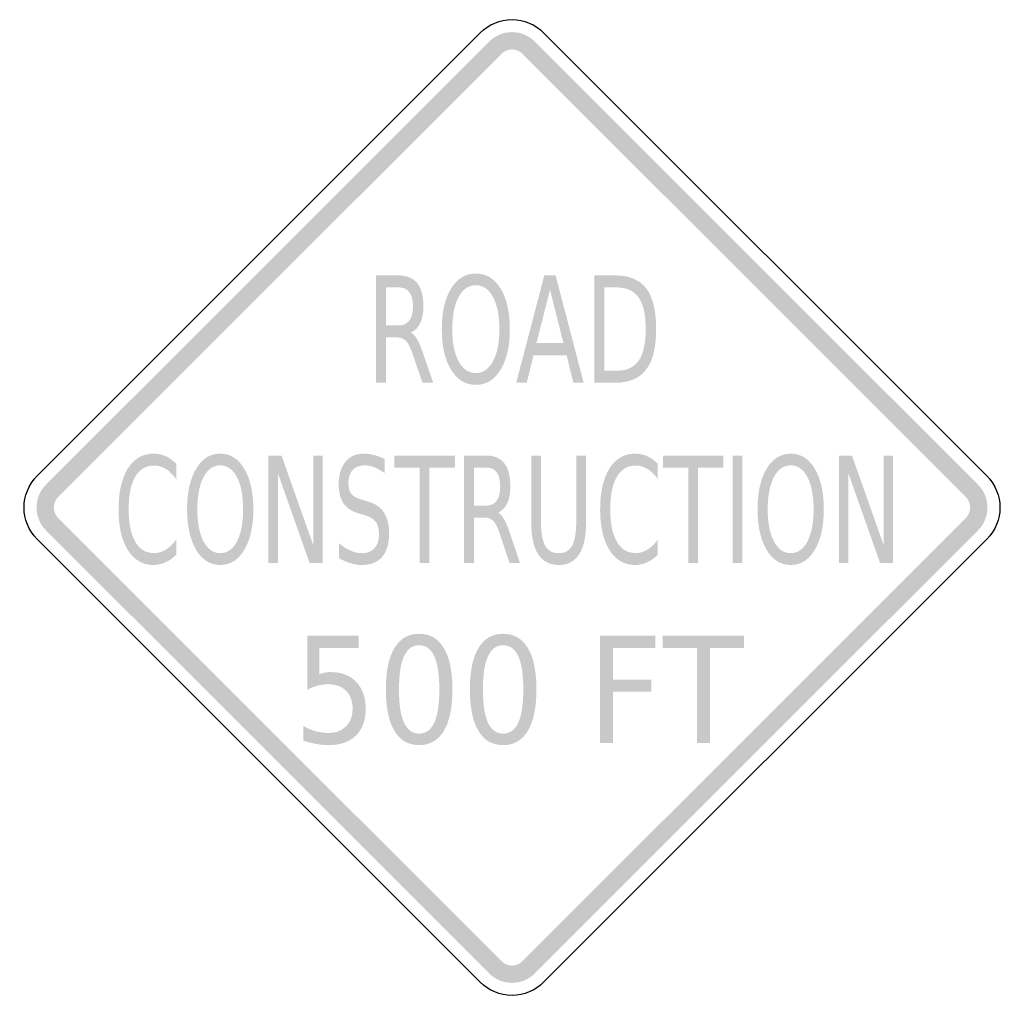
# Model space of a CAD drawing. Header units: inches. Extents: x -0.5 to 0.5, y -0.5 to 0.5.
import ezdxf

# ---------------------------------------------------------------- set-up
doc = ezdxf.new("R2010")
doc.units = ezdxf.units.IN
doc.header["$MEASUREMENT"] = 0

msp = doc.modelspace()

# ---------------------------------------------------------------- hatches: boundary and pattern name
for points in [[(0.0232, 0.4733), (0.0208, 0.4755), (0.0182, 0.4774), (0.0155, 0.4791), (0.0126, 0.4804), (0.0095, 0.4815), (0.0064, 0.4823), (0.0032, 0.4828), (0, 0.4829), (-0.0032, 0.4828), (-0.0064, 0.4823), (-0.0095, 0.4815), (-0.0126, 0.4804), (-0.0155, 0.4791), (-0.0182, 0.4774), (-0.0208, 0.4755), (-0.0232, 0.4733), (-0.0107, 0.4608), (-0.0096, 0.4618), (-0.0084, 0.4627), (-0.0071, 0.4635), (-0.0058, 0.4641), (-0.0044, 0.4646), (-0.003, 0.465), (-0.0015, 0.4652), (0, 0.4653), (0.0015, 0.4652), (0.003, 0.465), (0.0044, 0.4646), (0.0058, 0.4641), (0.0071, 0.4635), (0.0084, 0.4627), (0.0096, 0.4618), (0.0107, 0.4608), (0.0232, 0.4733)], [(-0.4608, 0.0107), (-0.0107, 0.4608), (-0.0232, 0.4733), (-0.4733, 0.0232), (-0.4608, 0.0107)], [(0.0107, 0.4608), (0.4608, 0.0107), (0.4733, 0.0232), (0.0232, 0.4733), (0.0107, 0.4608)], [(-0.2474, 0.0528), (-0.2341, 0.0528), (-0.2018, -0.0384), (-0.2018, 0.0528), (-0.1923, 0.0528), (-0.1923, -0.0563), (-0.2056, -0.0563), (-0.2378, 0.0349), (-0.2378, -0.0563), (-0.2474, -0.0563), (-0.2474, 0.0528)], [(-0.1195, 0.0528), (-0.058, 0.0528), (-0.058, 0.0403), (-0.0838, 0.0403), (-0.0838, -0.0563), (-0.0937, -0.0563), (-0.0937, 0.0403), (-0.1195, 0.0403), (-0.1195, 0.0528)], [(0.1533, 0.0528), (0.2148, 0.0528), (0.2148, 0.0403), (0.189, 0.0403), (0.189, -0.0563), (0.1791, -0.0563), (0.1791, 0.0403), (0.1533, 0.0403), (0.1533, 0.0528)], [(0.2242, 0.0528), (0.234, 0.0528), (0.234, -0.0563), (0.2242, -0.0563), (0.2242, 0.0528)], [(0.332, 0.0528), (0.3453, 0.0528), (0.3775, -0.0384), (0.3775, 0.0528), (0.3871, 0.0528), (0.3871, -0.0563), (0.3738, -0.0563), (0.3416, 0.0349), (0.3416, -0.0563), (0.332, -0.0563), (0.332, 0.0528)], [(-0.4733, 0.0232), (-0.4754, 0.021), (-0.4772, 0.0186), (-0.4788, 0.016), (-0.4801, 0.0133), (-0.4812, 0.0104), (-0.4821, 0.0075), (-0.4826, 0.0045), (-0.4829, 0.0015), (-0.4829, -0.0015), (-0.4826, -0.0045), (-0.4821, -0.0075), (-0.4812, -0.0104), (-0.4801, -0.0133), (-0.4788, -0.016), (-0.4772, -0.0186), (-0.4754, -0.021), (-0.4733, -0.0232), (-0.4608, -0.0107), (-0.4618, -0.0097), (-0.4626, -0.0086), (-0.4633, -0.0074), (-0.464, -0.0061), (-0.4645, -0.0048), (-0.4648, -0.0035), (-0.4651, -0.0021), (-0.4652, -0.0007), (-0.4652, 0.0007), (-0.4651, 0.0021), (-0.4648, 0.0035), (-0.4645, 0.0048), (-0.464, 0.0061), (-0.4633, 0.0074), (-0.4626, 0.0086), (-0.4618, 0.0097), (-0.4608, 0.0107), (-0.4733, 0.0232)], [(0.4733, -0.0232), (0.4754, -0.021), (0.4772, -0.0186), (0.4788, -0.016), (0.4801, -0.0133), (0.4812, -0.0104), (0.4821, -0.0075), (0.4826, -0.0045), (0.4829, -0.0015), (0.4829, 0.0015), (0.4826, 0.0045), (0.4821, 0.0075), (0.4812, 0.0104), (0.4801, 0.0133), (0.4788, 0.016), (0.4772, 0.0186), (0.4754, 0.021), (0.4733, 0.0232), (0.4608, 0.0107), (0.4618, 0.0097), (0.4626, 0.0086), (0.4633, 0.0074), (0.464, 0.0061), (0.4645, 0.0048), (0.4648, 0.0035), (0.4651, 0.0021), (0.4652, 0.0007), (0.4652, -0.0007), (0.4651, -0.0021), (0.4648, -0.0035), (0.4645, -0.0048), (0.464, -0.0061), (0.4633, -0.0074), (0.4626, -0.0086), (0.4618, -0.0097), (0.4608, -0.0107), (0.4733, -0.0232)], [(-0.0107, -0.4608), (-0.4608, -0.0107), (-0.4733, -0.0232), (-0.0232, -0.4733), (-0.0107, -0.4608)], [(0.4608, -0.0107), (0.0107, -0.4608), (0.0232, -0.4733), (0.4733, -0.0232), (0.4608, -0.0107)], [(0.0894, -0.1302), (0.1456, -0.1302), (0.1456, -0.1426), (0.1026, -0.1426), (0.1026, -0.1748), (0.1414, -0.1748), (0.1414, -0.1872), (0.1026, -0.1872), (0.1026, -0.2393), (0.0894, -0.2393), (0.0894, -0.1302)], [(0.1531, -0.1302), (0.2357, -0.1302), (0.2357, -0.1426), (0.201, -0.1426), (0.201, -0.2393), (0.1878, -0.2393), (0.1878, -0.1426), (0.1531, -0.1426), (0.1531, -0.1302)], [(-0.0232, -0.4733), (-0.0208, -0.4755), (-0.0182, -0.4774), (-0.0155, -0.4791), (-0.0126, -0.4804), (-0.0095, -0.4815), (-0.0064, -0.4823), (-0.0032, -0.4828), (0, -0.4829), (0.0032, -0.4828), (0.0064, -0.4823), (0.0095, -0.4815), (0.0126, -0.4804), (0.0155, -0.4791), (0.0182, -0.4774), (0.0208, -0.4755), (0.0232, -0.4733), (0.0107, -0.4608), (0.0096, -0.4618), (0.0084, -0.4627), (0.0071, -0.4635), (0.0058, -0.4641), (0.0044, -0.4646), (0.003, -0.465), (0.0015, -0.4652), (0, -0.4653), (-0.0015, -0.4652), (-0.003, -0.465), (-0.0044, -0.4646), (-0.0058, -0.4641), (-0.0071, -0.4635), (-0.0084, -0.4627), (-0.0096, -0.4618), (-0.0107, -0.4608), (-0.0232, -0.4733)]]:
    msp.add_hatch(color=7).paths.add_polyline_path(points)
h = msp.add_hatch(color=7)
edge = h.paths.add_edge_path()
edge.add_spline(control_points=[(-0.1028, 0.1778), (-0.1006, 0.1768), (-0.0985, 0.1745), (-0.0965, 0.171), (-0.0944, 0.1675), (-0.0924, 0.1627), (-0.0903, 0.1565)], knot_values=[0, 0, 0, 0, 1, 1, 1, 2, 2, 2, 2], degree=3, periodic=0)
edge.add_line((-0.0903, 0.1565), (-0.08, 0.1267))
edge.add_line((-0.08, 0.1267), (-0.0909, 0.1267))
edge.add_line((-0.0909, 0.1267), (-0.1005, 0.1547))
edge.add_spline(control_points=[(-0.1005, 0.1547), (-0.1029, 0.162), (-0.1053, 0.1668), (-0.1076, 0.1692), (-0.1099, 0.1716), (-0.1131, 0.1728), (-0.1171, 0.1728)], knot_values=[0, 0, 0, 0, 1, 1, 1, 2, 2, 2, 2], degree=3, periodic=0)
edge.add_line((-0.1171, 0.1728), (-0.1281, 0.1728))
edge.add_line((-0.1281, 0.1728), (-0.1281, 0.1267))
edge.add_line((-0.1281, 0.1267), (-0.1382, 0.1267))
edge.add_line((-0.1382, 0.1267), (-0.1382, 0.2358))
edge.add_line((-0.1382, 0.2358), (-0.1154, 0.2358))
edge.add_spline(control_points=[(-0.1154, 0.2358), (-0.1069, 0.2358), (-0.1005, 0.2331), (-0.0963, 0.2279), (-0.0921, 0.2227), (-0.09, 0.2149), (-0.09, 0.2044), (-0.09, 0.1975), (-0.0911, 0.1918), (-0.0933, 0.1873), (-0.0954, 0.1827), (-0.0986, 0.1796), (-0.1028, 0.1778)], knot_values=[0, 0, 0, 0, 1, 1, 1, 2, 2, 2, 3, 3, 3, 4, 4, 4, 4], degree=3, periodic=0)
edge = h.paths.add_edge_path(flags=0)
edge.add_line((-0.1281, 0.2236), (-0.1281, 0.1849))
edge.add_line((-0.1281, 0.1849), (-0.1154, 0.1849))
edge.add_spline(control_points=[(-0.1154, 0.1849), (-0.1105, 0.1849), (-0.1068, 0.1866), (-0.1044, 0.1899), (-0.1019, 0.1931), (-0.1006, 0.198), (-0.1006, 0.2044), (-0.1006, 0.2107), (-0.1019, 0.2155), (-0.1044, 0.2188), (-0.1068, 0.222), (-0.1105, 0.2236), (-0.1154, 0.2236)], knot_values=[0, 0, 0, 0, 1, 1, 1, 2, 2, 2, 3, 3, 3, 4, 4, 4, 4], degree=3, periodic=0)
edge.add_line((-0.1154, 0.2236), (-0.1281, 0.2236))
h = msp.add_hatch(color=7)
edge = h.paths.add_edge_path()
edge.add_spline(control_points=[(-0.0367, 0.2377), (-0.0262, 0.2377), (-0.0179, 0.2326), (-0.0116, 0.2224), (-0.0053, 0.2121), (-0.0022, 0.1984), (-0.0022, 0.1811), (-0.0022, 0.164), (-0.0053, 0.1502), (-0.0116, 0.14), (-0.0179, 0.1297), (-0.0262, 0.1246), (-0.0367, 0.1246), (-0.0472, 0.1246), (-0.0556, 0.1297), (-0.0619, 0.14), (-0.0682, 0.1502), (-0.0713, 0.1639), (-0.0713, 0.1811), (-0.0713, 0.1984), (-0.0682, 0.2121), (-0.0619, 0.2224), (-0.0556, 0.2326), (-0.0472, 0.2377), (-0.0367, 0.2377)], knot_values=[0, 0, 0, 0, 1, 1, 1, 2, 2, 2, 3, 3, 3, 4, 4, 4, 5, 5, 5, 6, 6, 6, 7, 7, 7, 8, 8, 8, 8], degree=3, periodic=0)
edge = h.paths.add_edge_path(flags=0)
edge.add_spline(control_points=[(-0.0367, 0.2258), (-0.0441, 0.2258), (-0.0499, 0.2218), (-0.0542, 0.2138), (-0.0585, 0.2058), (-0.0607, 0.1949), (-0.0607, 0.1811), (-0.0607, 0.1674), (-0.0585, 0.1566), (-0.0542, 0.1486), (-0.0499, 0.1406), (-0.0441, 0.1366), (-0.0367, 0.1366), (-0.0294, 0.1366), (-0.0236, 0.1406), (-0.0193, 0.1486), (-0.015, 0.1566), (-0.0128, 0.1674), (-0.0128, 0.1811), (-0.0128, 0.1949), (-0.015, 0.2058), (-0.0193, 0.2138), (-0.0236, 0.2218), (-0.0294, 0.2258), (-0.0367, 0.2258)], knot_values=[0, 0, 0, 0, 1, 1, 1, 2, 2, 2, 3, 3, 3, 4, 4, 4, 5, 5, 5, 6, 6, 6, 7, 7, 7, 8, 8, 8, 8], degree=3, periodic=0)
h = msp.add_hatch(color=7)
h.paths.add_polyline_path([(0.0328, 0.2358), (0.0443, 0.2358), (0.0728, 0.1267), (0.0623, 0.1267), (0.0555, 0.1547), (0.0218, 0.1547), (0.015, 0.1267), (0.0043, 0.1267), (0.0328, 0.2358)])
h.paths.add_polyline_path([(0.0386, 0.2212), (0.0248, 0.167), (0.0523, 0.167), (0.0386, 0.2212)], flags=0)
h = msp.add_hatch(color=7)
edge = h.paths.add_edge_path()
edge.add_line((0.0836, 0.2358), (0.1044, 0.2358))
edge.add_spline(control_points=[(0.1044, 0.2358), (0.1189, 0.2358), (0.1295, 0.2314), (0.1363, 0.2226), (0.143, 0.2138), (0.1464, 0.2), (0.1464, 0.1814), (0.1464, 0.1626), (0.143, 0.1488), (0.1362, 0.14), (0.1294, 0.1311), (0.1188, 0.1267), (0.1044, 0.1267)], knot_values=[0, 0, 0, 0, 1, 1, 1, 2, 2, 2, 3, 3, 3, 4, 4, 4, 4], degree=3, periodic=0)
edge.add_line((0.1044, 0.1267), (0.0836, 0.1267))
edge.add_line((0.0836, 0.1267), (0.0836, 0.2358))
edge = h.paths.add_edge_path(flags=0)
edge.add_line((0.0938, 0.2236), (0.0938, 0.1389))
edge.add_line((0.0938, 0.1389), (0.1059, 0.1389))
edge.add_spline(control_points=[(0.1059, 0.1389), (0.1163, 0.1389), (0.1238, 0.1423), (0.1286, 0.1491), (0.1334, 0.1559), (0.1358, 0.1667), (0.1358, 0.1814), (0.1358, 0.196), (0.1334, 0.2067), (0.1286, 0.2134), (0.1238, 0.2202), (0.1163, 0.2236), (0.1059, 0.2236)], knot_values=[0, 0, 0, 0, 1, 1, 1, 2, 2, 2, 3, 3, 3, 4, 4, 4, 4], degree=3, periodic=0)
edge.add_line((0.1059, 0.2236), (0.0938, 0.2236))
h = msp.add_hatch(color=7)
edge = h.paths.add_edge_path()
edge.add_line((-0.341, 0.0444), (-0.341, 0.0288))
edge.add_spline(control_points=[(-0.341, 0.0288), (-0.3443, 0.0334), (-0.3479, 0.0369), (-0.3516, 0.0392), (-0.3554, 0.0415), (-0.3594, 0.0426), (-0.3636, 0.0426), (-0.3719, 0.0426), (-0.3782, 0.0388), (-0.3827, 0.0312), (-0.3871, 0.0236), (-0.3893, 0.0126), (-0.3893, -0.0019), (-0.3893, -0.0162), (-0.3871, -0.0272), (-0.3827, -0.0348), (-0.3782, -0.0424), (-0.3719, -0.0463), (-0.3636, -0.0463), (-0.3594, -0.0463), (-0.3554, -0.0451), (-0.3516, -0.0428), (-0.3479, -0.0405), (-0.3443, -0.0371), (-0.341, -0.0325)], knot_values=[0, 0, 0, 0, 1, 1, 1, 2, 2, 2, 3, 3, 3, 4, 4, 4, 5, 5, 5, 6, 6, 6, 7, 7, 7, 8, 8, 8, 8], degree=3, periodic=0)
edge.add_line((-0.341, -0.0325), (-0.341, -0.0479))
edge.add_spline(control_points=[(-0.341, -0.0479), (-0.3444, -0.0514), (-0.3481, -0.054), (-0.352, -0.0557), (-0.3558, -0.0575), (-0.3599, -0.0584), (-0.3641, -0.0584), (-0.3752, -0.0584), (-0.3838, -0.0533), (-0.3902, -0.0432), (-0.3965, -0.0331), (-0.3996, -0.0193), (-0.3996, -0.0019), (-0.3996, 0.0157), (-0.3965, 0.0295), (-0.3902, 0.0396), (-0.3838, 0.0497), (-0.3752, 0.0547), (-0.3641, 0.0547), (-0.3598, 0.0547), (-0.3557, 0.0539), (-0.3518, 0.0521), (-0.348, 0.0504), (-0.3444, 0.0478), (-0.341, 0.0444)], knot_values=[0, 0, 0, 0, 1, 1, 1, 2, 2, 2, 3, 3, 3, 4, 4, 4, 5, 5, 5, 6, 6, 6, 7, 7, 7, 8, 8, 8, 8], degree=3, periodic=0)
h = msp.add_hatch(color=7)
edge = h.paths.add_edge_path()
edge.add_spline(control_points=[(-0.2963, 0.0547), (-0.2861, 0.0547), (-0.278, 0.0496), (-0.2719, 0.0394), (-0.2658, 0.0291), (-0.2627, 0.0154), (-0.2627, -0.0019), (-0.2627, -0.019), (-0.2658, -0.0328), (-0.2719, -0.043), (-0.278, -0.0533), (-0.2861, -0.0584), (-0.2963, -0.0584), (-0.3065, -0.0584), (-0.3147, -0.0533), (-0.3208, -0.043), (-0.3269, -0.0328), (-0.33, -0.0191), (-0.33, -0.0019), (-0.33, 0.0154), (-0.3269, 0.0291), (-0.3208, 0.0394), (-0.3147, 0.0496), (-0.3065, 0.0547), (-0.2963, 0.0547)], knot_values=[0, 0, 0, 0, 1, 1, 1, 2, 2, 2, 3, 3, 3, 4, 4, 4, 5, 5, 5, 6, 6, 6, 7, 7, 7, 8, 8, 8, 8], degree=3, periodic=0)
edge = h.paths.add_edge_path(flags=0)
edge.add_spline(control_points=[(-0.2963, 0.0428), (-0.3035, 0.0428), (-0.3091, 0.0388), (-0.3133, 0.0308), (-0.3175, 0.0228), (-0.3196, 0.0119), (-0.3196, -0.0019), (-0.3196, -0.0156), (-0.3175, -0.0264), (-0.3133, -0.0344), (-0.3091, -0.0424), (-0.3035, -0.0464), (-0.2963, -0.0464), (-0.2892, -0.0464), (-0.2835, -0.0424), (-0.2793, -0.0344), (-0.2751, -0.0264), (-0.2731, -0.0156), (-0.2731, -0.0019), (-0.2731, 0.0119), (-0.2751, 0.0228), (-0.2793, 0.0308), (-0.2835, 0.0388), (-0.2892, 0.0428), (-0.2963, 0.0428)], knot_values=[0, 0, 0, 0, 1, 1, 1, 2, 2, 2, 3, 3, 3, 4, 4, 4, 5, 5, 5, 6, 6, 6, 7, 7, 7, 8, 8, 8, 8], degree=3, periodic=0)
h = msp.add_hatch(color=7)
edge = h.paths.add_edge_path()
edge.add_line((-0.1292, 0.0492), (-0.1292, 0.0348))
edge.add_spline(control_points=[(-0.1292, 0.0348), (-0.1329, 0.0375), (-0.1365, 0.0395), (-0.1398, 0.0408), (-0.1431, 0.0421), (-0.1463, 0.0428), (-0.1494, 0.0428), (-0.1547, 0.0428), (-0.1589, 0.0412), (-0.1618, 0.0381), (-0.1647, 0.035), (-0.1661, 0.0305), (-0.1661, 0.0248), (-0.1661, 0.02), (-0.1652, 0.0163), (-0.1632, 0.0139), (-0.1613, 0.0114), (-0.1576, 0.0094), (-0.1522, 0.0079)], knot_values=[0, 0, 0, 0, 1, 1, 1, 2, 2, 2, 3, 3, 3, 4, 4, 4, 5, 5, 5, 6, 6, 6, 6], degree=3, periodic=0)
edge.add_line((-0.1522, 0.0079), (-0.1463, 0.0061))
edge.add_spline(control_points=[(-0.1463, 0.0061), (-0.139, 0.004), (-0.1335, 0.0003), (-0.1301, -0.005), (-0.1266, -0.0102), (-0.1248, -0.0173), (-0.1248, -0.0262), (-0.1248, -0.0367), (-0.1272, -0.0447), (-0.1319, -0.0502), (-0.1366, -0.0556), (-0.1435, -0.0584), (-0.1527, -0.0584), (-0.1561, -0.0584), (-0.1598, -0.0578), (-0.1637, -0.0566), (-0.1675, -0.0555), (-0.1716, -0.0537), (-0.1757, -0.0514)], knot_values=[0, 0, 0, 0, 1, 1, 1, 2, 2, 2, 3, 3, 3, 4, 4, 4, 5, 5, 5, 6, 6, 6, 6], degree=3, periodic=0)
edge.add_line((-0.1757, -0.0514), (-0.1757, -0.0363))
edge.add_spline(control_points=[(-0.1757, -0.0363), (-0.1717, -0.0396), (-0.1678, -0.0421), (-0.164, -0.0438), (-0.1601, -0.0455), (-0.1564, -0.0464), (-0.1527, -0.0464), (-0.1471, -0.0464), (-0.1427, -0.0447), (-0.1397, -0.0414), (-0.1366, -0.0381), (-0.1351, -0.0334), (-0.1351, -0.0273), (-0.1351, -0.0219), (-0.1362, -0.0177), (-0.1384, -0.0147), (-0.1406, -0.0117), (-0.1442, -0.0094), (-0.1492, -0.0079)], knot_values=[0, 0, 0, 0, 1, 1, 1, 2, 2, 2, 3, 3, 3, 4, 4, 4, 5, 5, 5, 6, 6, 6, 6], degree=3, periodic=0)
edge.add_line((-0.1492, -0.0079), (-0.1551, -0.0062))
edge.add_spline(control_points=[(-0.1551, -0.0062), (-0.1625, -0.004), (-0.1678, -0.0005), (-0.1711, 0.0041), (-0.1743, 0.0088), (-0.176, 0.0153), (-0.176, 0.0236), (-0.176, 0.0333), (-0.1737, 0.0409), (-0.1692, 0.0464), (-0.1647, 0.052), (-0.1584, 0.0547), (-0.1505, 0.0547), (-0.1471, 0.0547), (-0.1436, 0.0543), (-0.14, 0.0533), (-0.1365, 0.0524), (-0.1329, 0.051), (-0.1292, 0.0492)], knot_values=[0, 0, 0, 0, 1, 1, 1, 2, 2, 2, 3, 3, 3, 4, 4, 4, 5, 5, 5, 6, 6, 6, 6], degree=3, periodic=0)
h = msp.add_hatch(color=7)
edge = h.paths.add_edge_path()
edge.add_spline(control_points=[(-0.0141, -0.0051), (-0.012, -0.0062), (-0.0099, -0.0085), (-0.008, -0.012), (-0.006, -0.0155), (-0.004, -0.0203), (-0.002, -0.0265)], knot_values=[0, 0, 0, 0, 1, 1, 1, 2, 2, 2, 2], degree=3, periodic=0)
edge.add_line((-0.002, -0.0265), (0.0081, -0.0563))
edge.add_line((0.0081, -0.0563), (-0.0025, -0.0563))
edge.add_line((-0.0025, -0.0563), (-0.0119, -0.0283))
edge.add_spline(control_points=[(-0.0119, -0.0283), (-0.0142, -0.021), (-0.0166, -0.0161), (-0.0188, -0.0138), (-0.0211, -0.0114), (-0.0241, -0.0102), (-0.028, -0.0102)], knot_values=[0, 0, 0, 0, 1, 1, 1, 2, 2, 2, 2], degree=3, periodic=0)
edge.add_line((-0.028, -0.0102), (-0.0387, -0.0102))
edge.add_line((-0.0387, -0.0102), (-0.0387, -0.0563))
edge.add_line((-0.0387, -0.0563), (-0.0486, -0.0563))
edge.add_line((-0.0486, -0.0563), (-0.0486, 0.0528))
edge.add_line((-0.0486, 0.0528), (-0.0264, 0.0528))
edge.add_spline(control_points=[(-0.0264, 0.0528), (-0.0181, 0.0528), (-0.0119, 0.0502), (-0.0078, 0.0449), (-0.0037, 0.0397), (-0.0017, 0.0319), (-0.0017, 0.0214), (-0.0017, 0.0145), (-0.0027, 0.0088), (-0.0048, 0.0043), (-0.007, -0.0003), (-0.0101, -0.0034), (-0.0141, -0.0051)], knot_values=[0, 0, 0, 0, 1, 1, 1, 2, 2, 2, 3, 3, 3, 4, 4, 4, 4], degree=3, periodic=0)
edge = h.paths.add_edge_path(flags=0)
edge.add_line((-0.0387, 0.0406), (-0.0387, 0.0019))
edge.add_line((-0.0387, 0.0019), (-0.0264, 0.0019))
edge.add_spline(control_points=[(-0.0264, 0.0019), (-0.0216, 0.0019), (-0.0181, 0.0036), (-0.0156, 0.0069), (-0.0132, 0.0102), (-0.012, 0.015), (-0.012, 0.0214), (-0.012, 0.0277), (-0.0132, 0.0325), (-0.0156, 0.0358), (-0.0181, 0.039), (-0.0216, 0.0406), (-0.0264, 0.0406)], knot_values=[0, 0, 0, 0, 1, 1, 1, 2, 2, 2, 3, 3, 3, 4, 4, 4, 4], degree=3, periodic=0)
edge.add_line((-0.0264, 0.0406), (-0.0387, 0.0406))
h = msp.add_hatch(color=7)
edge = h.paths.add_edge_path()
edge.add_line((0.0195, 0.0528), (0.0294, 0.0528))
edge.add_line((0.0294, 0.0528), (0.0294, -0.0135))
edge.add_spline(control_points=[(0.0294, -0.0135), (0.0294, -0.0252), (0.0308, -0.0336), (0.0337, -0.0387), (0.0365, -0.0438), (0.0411, -0.0464), (0.0474, -0.0464), (0.0537, -0.0464), (0.0583, -0.0438), (0.0611, -0.0387), (0.0639, -0.0336), (0.0653, -0.0252), (0.0653, -0.0135)], knot_values=[0, 0, 0, 0, 1, 1, 1, 2, 2, 2, 3, 3, 3, 4, 4, 4, 4], degree=3, periodic=0)
edge.add_line((0.0653, -0.0135), (0.0653, 0.0528))
edge.add_line((0.0653, 0.0528), (0.0752, 0.0528))
edge.add_line((0.0752, 0.0528), (0.0752, -0.0153))
edge.add_spline(control_points=[(0.0752, -0.0153), (0.0752, -0.0295), (0.0729, -0.0402), (0.0682, -0.0475), (0.0635, -0.0547), (0.0566, -0.0584), (0.0474, -0.0584), (0.0382, -0.0584), (0.0313, -0.0547), (0.0266, -0.0475), (0.0219, -0.0402), (0.0195, -0.0295), (0.0195, -0.0153)], knot_values=[0, 0, 0, 0, 1, 1, 1, 2, 2, 2, 3, 3, 3, 4, 4, 4, 4], degree=3, periodic=0)
edge.add_line((0.0195, -0.0153), (0.0195, 0.0528))
h = msp.add_hatch(color=7)
edge = h.paths.add_edge_path()
edge.add_line((0.1481, 0.0444), (0.1481, 0.0288))
edge.add_spline(control_points=[(0.1481, 0.0288), (0.1448, 0.0334), (0.1412, 0.0369), (0.1375, 0.0392), (0.1337, 0.0415), (0.1298, 0.0426), (0.1255, 0.0426), (0.1172, 0.0426), (0.1109, 0.0388), (0.1065, 0.0312), (0.102, 0.0236), (0.0998, 0.0126), (0.0998, -0.0019), (0.0998, -0.0162), (0.102, -0.0272), (0.1065, -0.0348), (0.1109, -0.0424), (0.1172, -0.0463), (0.1255, -0.0463), (0.1298, -0.0463), (0.1337, -0.0451), (0.1375, -0.0428), (0.1412, -0.0405), (0.1448, -0.0371), (0.1481, -0.0325)], knot_values=[0, 0, 0, 0, 1, 1, 1, 2, 2, 2, 3, 3, 3, 4, 4, 4, 5, 5, 5, 6, 6, 6, 7, 7, 7, 8, 8, 8, 8], degree=3, periodic=0)
edge.add_line((0.1481, -0.0325), (0.1481, -0.0479))
edge.add_spline(control_points=[(0.1481, -0.0479), (0.1447, -0.0514), (0.141, -0.054), (0.1372, -0.0557), (0.1333, -0.0575), (0.1293, -0.0584), (0.125, -0.0584), (0.114, -0.0584), (0.1053, -0.0533), (0.099, -0.0432), (0.0927, -0.0331), (0.0895, -0.0193), (0.0895, -0.0019), (0.0895, 0.0157), (0.0927, 0.0295), (0.099, 0.0396), (0.1053, 0.0497), (0.114, 0.0547), (0.125, 0.0547), (0.1293, 0.0547), (0.1334, 0.0539), (0.1373, 0.0521), (0.1411, 0.0504), (0.1447, 0.0478), (0.1481, 0.0444)], knot_values=[0, 0, 0, 0, 1, 1, 1, 2, 2, 2, 3, 3, 3, 4, 4, 4, 5, 5, 5, 6, 6, 6, 7, 7, 7, 8, 8, 8, 8], degree=3, periodic=0)
h = msp.add_hatch(color=7)
edge = h.paths.add_edge_path()
edge.add_spline(control_points=[(0.2831, 0.0547), (0.2933, 0.0547), (0.3014, 0.0496), (0.3075, 0.0394), (0.3136, 0.0291), (0.3167, 0.0154), (0.3167, -0.0019), (0.3167, -0.019), (0.3136, -0.0328), (0.3075, -0.043), (0.3014, -0.0533), (0.2933, -0.0584), (0.2831, -0.0584), (0.2729, -0.0584), (0.2647, -0.0533), (0.2586, -0.043), (0.2525, -0.0328), (0.2494, -0.0191), (0.2494, -0.0019), (0.2494, 0.0154), (0.2525, 0.0291), (0.2586, 0.0394), (0.2647, 0.0496), (0.2729, 0.0547), (0.2831, 0.0547)], knot_values=[0, 0, 0, 0, 1, 1, 1, 2, 2, 2, 3, 3, 3, 4, 4, 4, 5, 5, 5, 6, 6, 6, 7, 7, 7, 8, 8, 8, 8], degree=3, periodic=0)
edge = h.paths.add_edge_path(flags=0)
edge.add_spline(control_points=[(0.2831, 0.0428), (0.2759, 0.0428), (0.2702, 0.0388), (0.266, 0.0308), (0.2618, 0.0228), (0.2597, 0.0119), (0.2597, -0.0019), (0.2597, -0.0156), (0.2618, -0.0264), (0.266, -0.0344), (0.2702, -0.0424), (0.2759, -0.0464), (0.2831, -0.0464), (0.2902, -0.0464), (0.2959, -0.0424), (0.3001, -0.0344), (0.3042, -0.0264), (0.3063, -0.0156), (0.3063, -0.0019), (0.3063, 0.0119), (0.3042, 0.0228), (0.3001, 0.0308), (0.2959, 0.0388), (0.2902, 0.0428), (0.2831, 0.0428)], knot_values=[0, 0, 0, 0, 1, 1, 1, 2, 2, 2, 3, 3, 3, 4, 4, 4, 5, 5, 5, 6, 6, 6, 7, 7, 7, 8, 8, 8, 8], degree=3, periodic=0)
h = msp.add_hatch(color=7)
edge = h.paths.add_edge_path()
edge.add_spline(control_points=[(-0.0943, -0.1283), (-0.0834, -0.1283), (-0.075, -0.1331), (-0.0692, -0.1428), (-0.0634, -0.1524), (-0.0605, -0.1665), (-0.0605, -0.1849), (-0.0605, -0.2032), (-0.0634, -0.2172), (-0.0692, -0.2269), (-0.075, -0.2365), (-0.0834, -0.2414), (-0.0943, -0.2414), (-0.1053, -0.2414), (-0.1137, -0.2365), (-0.1194, -0.2269), (-0.1252, -0.2172), (-0.1281, -0.2032), (-0.1281, -0.1849), (-0.1281, -0.1665), (-0.1252, -0.1524), (-0.1194, -0.1428), (-0.1137, -0.1331), (-0.1053, -0.1283), (-0.0943, -0.1283)], knot_values=[0, 0, 0, 0, 1, 1, 1, 2, 2, 2, 3, 3, 3, 4, 4, 4, 5, 5, 5, 6, 6, 6, 7, 7, 7, 8, 8, 8, 8], degree=3, periodic=0)
edge = h.paths.add_edge_path(flags=0)
edge.add_spline(control_points=[(-0.0943, -0.1399), (-0.1011, -0.1399), (-0.1062, -0.1437), (-0.1097, -0.1512), (-0.1131, -0.1586), (-0.1148, -0.1699), (-0.1148, -0.1849), (-0.1148, -0.1998), (-0.1131, -0.211), (-0.1097, -0.2185), (-0.1062, -0.226), (-0.1011, -0.2297), (-0.0943, -0.2297), (-0.0875, -0.2297), (-0.0823, -0.226), (-0.0789, -0.2185), (-0.0755, -0.211), (-0.0738, -0.1998), (-0.0738, -0.1849), (-0.0738, -0.1699), (-0.0755, -0.1586), (-0.0789, -0.1512), (-0.0823, -0.1437), (-0.0875, -0.1399), (-0.0943, -0.1399)], knot_values=[0, 0, 0, 0, 1, 1, 1, 2, 2, 2, 3, 3, 3, 4, 4, 4, 5, 5, 5, 6, 6, 6, 7, 7, 7, 8, 8, 8, 8], degree=3, periodic=0)
h = msp.add_hatch(color=7)
edge = h.paths.add_edge_path()
edge.add_spline(control_points=[(-0.009, -0.1283), (0.0019, -0.1283), (0.0103, -0.1331), (0.0161, -0.1428), (0.0219, -0.1524), (0.0248, -0.1665), (0.0248, -0.1849), (0.0248, -0.2032), (0.0219, -0.2172), (0.0161, -0.2269), (0.0103, -0.2365), (0.0019, -0.2414), (-0.009, -0.2414), (-0.02, -0.2414), (-0.0284, -0.2365), (-0.0341, -0.2269), (-0.0399, -0.2172), (-0.0428, -0.2032), (-0.0428, -0.1849), (-0.0428, -0.1665), (-0.0399, -0.1524), (-0.0341, -0.1428), (-0.0284, -0.1331), (-0.02, -0.1283), (-0.009, -0.1283)], knot_values=[0, 0, 0, 0, 1, 1, 1, 2, 2, 2, 3, 3, 3, 4, 4, 4, 5, 5, 5, 6, 6, 6, 7, 7, 7, 8, 8, 8, 8], degree=3, periodic=0)
edge = h.paths.add_edge_path(flags=0)
edge.add_spline(control_points=[(-0.009, -0.1399), (-0.0158, -0.1399), (-0.0209, -0.1437), (-0.0244, -0.1512), (-0.0278, -0.1586), (-0.0295, -0.1699), (-0.0295, -0.1849), (-0.0295, -0.1998), (-0.0278, -0.211), (-0.0244, -0.2185), (-0.0209, -0.226), (-0.0158, -0.2297), (-0.009, -0.2297), (-0.0022, -0.2297), (0.003, -0.226), (0.0064, -0.2185), (0.0098, -0.211), (0.0115, -0.1998), (0.0115, -0.1849), (0.0115, -0.1699), (0.0098, -0.1586), (0.0064, -0.1512), (0.003, -0.1437), (-0.0022, -0.1399), (-0.009, -0.1399)], knot_values=[0, 0, 0, 0, 1, 1, 1, 2, 2, 2, 3, 3, 3, 4, 4, 4, 5, 5, 5, 6, 6, 6, 7, 7, 7, 8, 8, 8, 8], degree=3, periodic=0)
h = msp.add_hatch(color=7)
edge = h.paths.add_edge_path()
edge.add_line((-0.2078, -0.1302), (-0.1558, -0.1302))
edge.add_line((-0.1558, -0.1302), (-0.1558, -0.1426))
edge.add_line((-0.1558, -0.1426), (-0.1957, -0.1426))
edge.add_line((-0.1957, -0.1426), (-0.1957, -0.1694))
edge.add_spline(control_points=[(-0.1957, -0.1694), (-0.1938, -0.1686), (-0.1918, -0.1681), (-0.1899, -0.1677), (-0.188, -0.1674), (-0.1861, -0.1672), (-0.1841, -0.1672), (-0.1732, -0.1672), (-0.1646, -0.1705), (-0.1582, -0.1772), (-0.1518, -0.1839), (-0.1486, -0.1929), (-0.1486, -0.2043), (-0.1486, -0.216), (-0.1519, -0.2251), (-0.1584, -0.2316), (-0.165, -0.2381), (-0.1742, -0.2414), (-0.1862, -0.2414), (-0.1903, -0.2414), (-0.1945, -0.241), (-0.1987, -0.2402), (-0.203, -0.2394), (-0.2074, -0.2383), (-0.2119, -0.2367)], knot_values=[0, 0, 0, 0, 1, 1, 1, 2, 2, 2, 3, 3, 3, 4, 4, 4, 5, 5, 5, 6, 6, 6, 7, 7, 7, 8, 8, 8, 8], degree=3, periodic=0)
edge.add_line((-0.2119, -0.2367), (-0.2119, -0.2219))
edge.add_spline(control_points=[(-0.2119, -0.2219), (-0.208, -0.2243), (-0.2039, -0.226), (-0.1997, -0.2272), (-0.1955, -0.2284), (-0.1911, -0.229), (-0.1865, -0.229), (-0.1789, -0.229), (-0.1729, -0.2267), (-0.1685, -0.2223), (-0.1641, -0.2179), (-0.1619, -0.2119), (-0.1619, -0.2043), (-0.1619, -0.1967), (-0.1641, -0.1907), (-0.1685, -0.1862), (-0.1729, -0.1818), (-0.1789, -0.1796), (-0.1865, -0.1796), (-0.19, -0.1796), (-0.1935, -0.18), (-0.197, -0.1809), (-0.2006, -0.1818), (-0.2041, -0.1831), (-0.2078, -0.185)], knot_values=[0, 0, 0, 0, 1, 1, 1, 2, 2, 2, 3, 3, 3, 4, 4, 4, 5, 5, 5, 6, 6, 6, 7, 7, 7, 8, 8, 8, 8], degree=3, periodic=0)
edge.add_line((-0.2078, -0.185), (-0.2078, -0.1302))

# ---------------------------------------------------------------- linework, layer by layer
at = {"color": 7}
for points in [[(-0.4822, 0.0321), (-0.0322, 0.4822)], [(0.0321, 0.4822), (0.4822, 0.0321)], [(-0.0322, -0.4822), (-0.4822, -0.0322)], [(0.4822, -0.0322), (0.0321, -0.4822)]]:
    msp.add_lwpolyline(points, dxfattribs=at)
for points in [[(-0.0322, 0.4822), (-0.0236, 0.4908), (-0.0121, 0.4956), (0, 0.4956), (0.0121, 0.4956), (0.0236, 0.4908), (0.0321, 0.4822)], [(0.0321, -0.4822), (0.0236, -0.4908), (0.0121, -0.4956), (0, -0.4956), (-0.0121, -0.4956), (-0.0236, -0.4908), (-0.0322, -0.4822)]]:
    msp.add_open_spline(points, degree=3, knots=[0, 0, 0, 0, 1, 1, 1, 2, 2, 2, 2], dxfattribs=at)
for points in [[(-0.4822, -0.0322), (-0.5, -0.0144), (-0.5, 0.0144), (-0.4822, 0.0321)], [(0.4822, 0.0321), (0.5, 0.0144), (0.5, -0.0144), (0.4822, -0.0322)]]:
    msp.add_open_spline(points, degree=3, dxfattribs=at)

doc.saveas('drawing.dxf')
